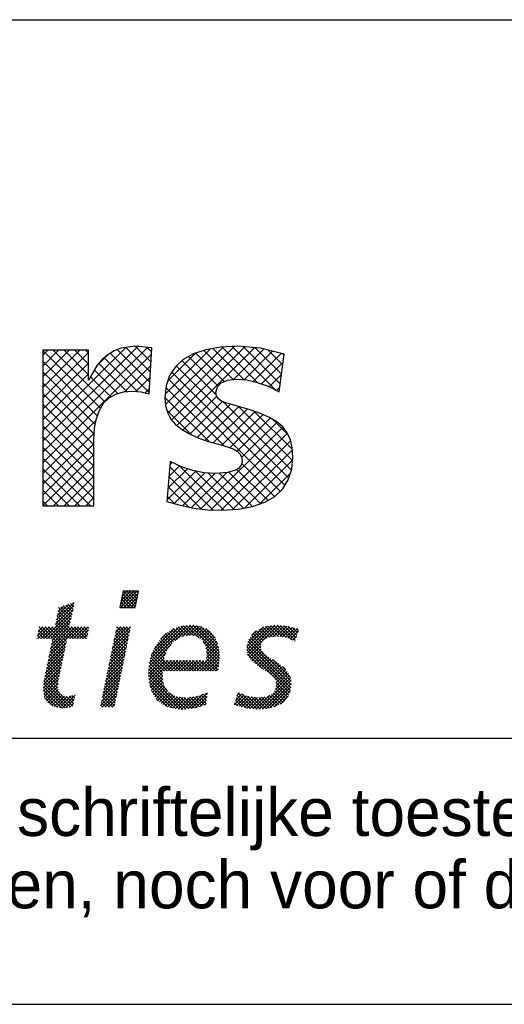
# Model space of a CAD drawing. Extents: x -866131 to -691536, y 173952 to 258052.
# Tile 122 of 160: x -704540 to -702719, y 173952 to 177652. Entities that reach past the tile are written whole.
import ezdxf

# ---------------------------------------------------------------- set-up
doc = ezdxf.new("R2010")
doc.units = 0
doc.header["$LTSCALE"] = 100
doc.layers.get('0').update_dxf_attribs({"linetype": 'CONTINUOUS'})
for name, color, linetype in [('00KAD025', 2, 'CONTINUOUS'), ('00KAD070', 5, 'CONTINUOUS'), ('7', 7, 'CONTINUOUS'), ('BL$4----', 7, 'CONTINUOUS')]:
    doc.layers.add(name, color=color, linetype=linetype)
doc.styles.add('BURO-018', font='BUROFONT.shx', dxfattribs={"height": 180})
doc.styles.add('BURO-025', font='BUROFONT.shx', dxfattribs={"height": 250})
doc.styles.add('BURO-035', font='BUROFONT.shx', dxfattribs={"height": 350})
doc.styles.add('BURO-050', font='BUROFONT.shx', dxfattribs={"height": 500})

# ---------------------------------------------------------------- blocks, each defined once
blk = doc.blocks.new('*X0')
at = {"color": 0}
for p, q in [((71.64, -45.1), (73.47, -43.27)), ((71.66, -45.53), (73.92, -43.27)), ((71.76, -44.54), (73.02, -43.27)), ((71.87, -43.98), (72.57, -43.27)), ((71.98, -43.41), (72.12, -43.27)), ((73.79, -45.05), (72.01, -43.27)), ((72.11, -45.53), (74.09, -43.55)), ((73.86, -44.68), (72.46, -43.27)), ((73.94, -44.3), (72.91, -43.27)), ((74.01, -43.93), (73.36, -43.27)), ((74.09, -43.56), (73.81, -43.27)), ((62.76, -47.25), (65.17, -44.84)), ((65.25, -45.04), (65.08, -44.87)), ((72.47, -45.53), (71.71, -44.77)), ((72.92, -45.53), (71.78, -44.39)), ((73.37, -45.53), (71.86, -44.02)), ((73.71, -45.42), (71.94, -43.65)), ((72.56, -45.53), (73.98, -44.11)), ((73.01, -45.53), (73.86, -44.68)), ((61.1, -49.8), (65.07, -45.84)), ((62.64, -47.82), (65.2, -45.26)), ((62.87, -46.69), (64.5, -45.06)), ((64.59, -47.98), (62.95, -46.33)), ((62.99, -46.12), (63.83, -45.28)), ((64.67, -47.61), (63.02, -45.96)), ((64.76, -47.24), (63.1, -45.59)), ((63.11, -45.55), (63.17, -45.49)), ((64.84, -46.88), (63.38, -45.42)), ((64.92, -46.51), (63.72, -45.31)), ((65, -46.14), (64.06, -45.2)), ((65.08, -45.78), (64.4, -45.09)), ((65.17, -45.41), (64.74, -44.98)), ((71.58, -45.53), (71.56, -45.52)), ((72.03, -45.53), (71.63, -45.14)), ((73.45, -45.53), (73.75, -45.24)), ((61.55, -49.8), (64.94, -46.41)), ((62, -49.8), (64.81, -46.99)), ((62.2, -50.05), (64.68, -47.57)), ((65.07, -49.8), (62.72, -47.45)), ((65.52, -49.8), (62.79, -47.08)), ((65.97, -49.8), (62.87, -46.71)), ((60.15, -49.41), (61.36, -48.2)), ((60.21, -49.8), (61.81, -48.2)), ((61.03, -49.8), (60.23, -49.01)), ((60.27, -48.84), (60.91, -48.2)), ((61.48, -49.8), (60.31, -48.64)), ((60.38, -48.28), (60.46, -48.2)), ((61.93, -49.8), (60.39, -48.26)), ((60.65, -49.8), (62.26, -48.2)), ((63.93, -51.36), (60.77, -48.2)), ((64.01, -50.99), (61.22, -48.2)), ((64.09, -50.62), (61.67, -48.2)), ((61.74, -52.31), (65.85, -48.2)), ((61.85, -51.75), (65.4, -48.2)), ((61.97, -51.18), (64.95, -48.2)), ((62.09, -50.62), (64.55, -48.15)), ((64.17, -50.25), (62.12, -48.2)), ((64.25, -49.88), (62.56, -48.19)), ((64.62, -49.8), (62.64, -47.82)), ((64.7, -49.8), (66.3, -48.2)), ((66.42, -49.8), (64.82, -48.2)), ((65.14, -49.8), (66.75, -48.2)), ((66.87, -49.8), (65.26, -48.2)), ((65.59, -49.8), (67.19, -48.2)), ((67.04, -49.53), (65.71, -48.2)), ((66.04, -49.8), (67.22, -48.62)), ((67.11, -49.15), (66.16, -48.2)), ((67.19, -48.78), (66.61, -48.2)), ((67.27, -48.41), (67.06, -48.2)), ((70.51, -51.17), (72.94, -48.74)), ((70.63, -50.61), (73.03, -48.2)), ((70.74, -50.04), (72.58, -48.2)), ((70.86, -49.48), (72.13, -48.2)), ((72.57, -50.57), (70.97, -48.96)), ((70.98, -48.91), (71.68, -48.2)), ((72.65, -50.2), (71.04, -48.59)), ((71.09, -48.34), (71.24, -48.2)), ((72.72, -49.82), (71.12, -48.22)), ((72.8, -49.45), (71.55, -48.2)), ((72.88, -49.08), (72, -48.2)), ((72.95, -48.7), (72.45, -48.2)), ((73.03, -48.33), (72.9, -48.2)), ((75.62, -53.24), (80.87, -48)), ((75.77, -52.64), (80.37, -48.05)), ((75.95, -52.02), (79.78, -48.18)), ((76.29, -51.22), (79.09, -48.43)), ((79.26, -50.07), (78.16, -48.97)), ((79.53, -49.89), (78.44, -48.8)), ((79.79, -49.71), (78.71, -48.63)), ((80.09, -49.55), (79, -48.46)), ((79.21, -50.11), (81.37, -47.95)), ((80.46, -49.48), (79.33, -48.35)), ((80.84, -49.41), (79.66, -48.23)), ((81.24, -49.36), (79.99, -48.11)), ((80.24, -49.53), (81.78, -47.98)), ((81.78, -49.45), (80.38, -48.05)), ((82.54, -49.76), (80.78, -48.01)), ((80.8, -49.42), (82.2, -48.02)), ((85.34, -52.11), (81.19, -47.97)), ((81.29, -49.37), (82.56, -48.11)), ((85.3, -51.62), (81.65, -47.97)), ((81.68, -49.43), (82.91, -48.21)), ((82.06, -49.5), (83.23, -48.33)), ((85.23, -51.1), (82.14, -48.01)), ((82.37, -49.64), (83.53, -48.48)), ((82.63, -49.83), (83.82, -48.64)), ((85.09, -50.52), (82.73, -48.16)), ((82.9, -50.01), (84.05, -48.86)), ((84.76, -49.73), (83.47, -48.45)), ((89.12, -51.42), (92.5, -48.04)), ((89.15, -50.94), (91.98, -48.11)), ((89.2, -51.79), (93.02, -47.97)), ((89.27, -50.37), (91.42, -48.22)), ((89.28, -52.16), (93.47, -47.97)), ((89.79, -49.41), (90.43, -48.77)), ((91.41, -50.1), (90.2, -48.89)), ((91.63, -49.88), (90.49, -48.73)), ((91.96, -49.75), (90.78, -48.57)), ((92.28, -49.62), (91.07, -48.41)), ((92.67, -49.57), (91.36, -48.25)), ((93.08, -49.53), (91.7, -48.15)), ((93.53, -49.52), (92.1, -48.1)), ((92.26, -49.63), (93.87, -48.01)), ((94.05, -49.6), (92.5, -48.04)), ((92.78, -49.56), (94.28, -48.05)), ((94.58, -49.68), (92.89, -47.99)), ((93.28, -49.51), (94.69, -48.09)), ((95.35, -50), (93.31, -47.96)), ((93.69, -49.55), (95.05, -48.18)), ((95.84, -50.04), (93.81, -48.01)), ((94.08, -49.6), (95.41, -48.28)), ((95.96, -49.71), (94.31, -48.06)), ((94.47, -49.66), (95.76, -48.37)), ((94.81, -49.77), (96.11, -48.47)), ((96.07, -49.37), (94.82, -48.12)), ((95.13, -49.91), (96.28, -48.75)), ((96.18, -49.04), (95.43, -48.28)), ((96.3, -48.7), (96.04, -48.45)), ((60.13, -49.8), (60.08, -49.75)), ((60.58, -49.8), (60.16, -49.38)), ((61.62, -52.88), (64.15, -50.35)), ((63.86, -51.73), (62.2, -50.07)), ((66.49, -49.8), (67.11, -49.19)), ((66.94, -49.8), (66.99, -49.75)), ((70.28, -52.3), (72.72, -49.87)), ((70.4, -51.74), (72.83, -49.3)), ((72.34, -51.69), (70.74, -50.08)), ((72.42, -51.32), (70.81, -49.71)), ((72.5, -50.94), (70.89, -49.34)), ((78.04, -51.55), (76.84, -50.35)), ((78.2, -51.26), (77.02, -50.08)), ((77.18, -49.89), (77.99, -49.08)), ((78.4, -51.01), (77.23, -49.84)), ((78.59, -50.75), (77.45, -49.61)), ((78.79, -50.5), (77.67, -49.38)), ((78.99, -50.26), (77.89, -49.16)), ((83.08, -50.28), (84.29, -49.07)), ((85.33, -52.55), (83.11, -50.33)), ((83.24, -50.57), (84.48, -49.33)), ((83.39, -50.86), (84.66, -49.59)), ((83.47, -51.24), (84.82, -49.88)), ((83.53, -51.63), (84.96, -50.19)), ((95.27, -56.21), (89.3, -50.24)), ((95.25, -55.73), (89.4, -49.89)), ((91.07, -51.11), (89.6, -49.64)), ((91.09, -50.68), (89.8, -49.39)), ((91.18, -50.32), (90, -49.14)), ((95.44, -50.04), (96.05, -49.43)), ((95.76, -50.17), (95.82, -50.11)), ((61.39, -54.01), (63.91, -51.49)), ((61.5, -53.44), (64.03, -50.92)), ((63.54, -53.22), (61.89, -51.56)), ((63.62, -52.85), (61.97, -51.19)), ((63.7, -52.47), (62.04, -50.82)), ((63.78, -52.1), (62.12, -50.45)), ((69.93, -54), (72.37, -51.56)), ((70.05, -53.43), (72.49, -50.99)), ((70.16, -52.87), (72.6, -50.43)), ((72.04, -53.18), (70.43, -51.57)), ((72.12, -52.81), (70.51, -51.2)), ((72.19, -52.44), (70.58, -50.83)), ((72.27, -52.06), (70.66, -50.45)), ((75.56, -53.75), (78.68, -50.64)), ((79, -54.3), (76.18, -51.49)), ((77.67, -52.53), (76.32, -51.17)), ((77.8, -52.2), (76.48, -50.88)), ((77.92, -51.88), (76.66, -50.61)), ((82.2, -54.3), (85.26, -51.24)), ((82.65, -54.3), (85.3, -51.65)), ((85.29, -52.96), (83.45, -51.12)), ((85.24, -53.36), (83.53, -51.65)), ((83.56, -52.49), (85.17, -50.88)), ((83.58, -52.02), (85.09, -50.51)), ((95.07, -57.35), (89.12, -51.4)), ((95.17, -57), (89.14, -50.97)), ((95.23, -56.62), (89.22, -50.61)), ((89.46, -52.43), (91.05, -50.84)), ((89.63, -52.7), (91.11, -51.22)), ((89.84, -52.95), (91.24, -51.55)), ((61.15, -55.14), (63.67, -52.63)), ((61.27, -54.57), (63.79, -52.06)), ((63.23, -54.7), (61.58, -53.05)), ((63.31, -54.33), (61.66, -52.68)), ((63.39, -53.96), (61.74, -52.31)), ((63.47, -53.59), (61.81, -51.94)), ((69.7, -55.13), (72.14, -52.68)), ((69.82, -54.56), (72.26, -52.12)), ((71.74, -54.68), (70.12, -53.06)), ((71.81, -54.3), (70.2, -52.69)), ((71.89, -53.93), (70.28, -52.32)), ((71.97, -53.56), (70.35, -51.94)), ((75.5, -54.72), (77.67, -52.55)), ((75.53, -54.24), (77.94, -51.82)), ((75.53, -55.13), (77.81, -52.85)), ((75.57, -55.54), (78.26, -52.86)), ((75.63, -55.94), (78.7, -52.86)), ((77.44, -54.54), (75.73, -52.83)), ((77.65, -54.3), (75.82, -52.47)), ((78.1, -54.3), (75.91, -52.11)), ((78.55, -54.3), (76.05, -51.8)), ((77.71, -54.3), (79.15, -52.86)), ((79.45, -54.3), (78, -52.85)), ((78.16, -54.3), (79.6, -52.86)), ((79.89, -54.3), (78.45, -52.86)), ((78.61, -54.3), (80.04, -52.86)), ((80.34, -54.3), (78.9, -52.86)), ((79.06, -54.3), (80.49, -52.86)), ((80.79, -54.3), (79.35, -52.86)), ((79.5, -54.3), (80.94, -52.87)), ((81.24, -54.3), (79.8, -52.86)), ((79.95, -54.3), (81.39, -52.87)), ((81.69, -54.3), (80.25, -52.86)), ((80.4, -54.3), (81.83, -52.87)), ((82.14, -54.3), (80.7, -52.87)), ((80.85, -54.3), (82.28, -52.87)), ((82.59, -54.3), (81.16, -52.87)), ((81.3, -54.3), (82.73, -52.87)), ((83.04, -54.3), (81.61, -52.87)), ((81.75, -54.3), (83.17, -52.88)), ((83.49, -54.3), (82.06, -52.87)), ((83.94, -54.3), (82.51, -52.87)), ((84.38, -54.3), (82.96, -52.88)), ((83.1, -54.3), (85.33, -52.07)), ((84.83, -54.3), (83.41, -52.88)), ((83.55, -54.3), (85.33, -52.52)), ((85.16, -54.18), (83.55, -52.57)), ((85.2, -53.77), (83.59, -52.16)), ((83.99, -54.3), (85.28, -53.02)), ((91.3, -54.03), (89.23, -51.96)), ((90.09, -53.14), (91.44, -51.79)), ((90.34, -53.34), (91.65, -52.03)), ((90.6, -53.53), (91.9, -52.23)), ((90.86, -53.72), (92.18, -52.41)), ((91.12, -53.91), (92.45, -52.58)), ((91.39, -54.09), (92.72, -52.76)), ((91.66, -54.27), (93, -52.93)), ((91.94, -54.43), (93.27, -53.1)), ((95.17, -55.21), (92.71, -52.74)), ((60.95, -56.69), (63.31, -54.33)), ((61, -56.19), (63.43, -53.76)), ((61.05, -55.69), (63.55, -53.19)), ((63.03, -55.84), (61.35, -54.17)), ((63.08, -55.45), (61.43, -53.8)), ((63.15, -55.07), (61.51, -53.43)), ((69.35, -56.82), (71.8, -54.37)), ((69.47, -56.26), (71.91, -53.81)), ((69.58, -55.69), (72.03, -53.25)), ((71.51, -55.8), (69.89, -54.18)), ((71.59, -55.42), (69.97, -53.81)), ((71.66, -55.05), (70.05, -53.43)), ((78.15, -57.04), (75.51, -54.41)), ((77.6, -56.05), (75.54, -53.99)), ((77.52, -55.52), (75.58, -53.58)), ((77.44, -54.99), (75.64, -53.19)), ((84.44, -54.3), (85.23, -53.52)), ((84.89, -54.3), (85.18, -54.02)), ((92.23, -54.6), (93.55, -53.28)), ((92.47, -54.81), (93.8, -53.47)), ((92.71, -55.01), (94.06, -53.67)), ((92.91, -55.26), (94.31, -53.86)), ((93.1, -55.53), (94.51, -54.11)), ((93.19, -55.88), (94.72, -54.36)), ((94.49, -54.08), (94.15, -53.73)), ((60.98, -57.11), (63.19, -54.9)), ((61.04, -57.5), (63.08, -55.46)), ((64.71, -59.32), (61.05, -55.66)), ((63.29, -57.45), (61.12, -55.29)), ((62.97, -56.69), (61.2, -54.91)), ((62.98, -56.24), (61.28, -54.54)), ((69.12, -57.95), (71.57, -55.5)), ((69.23, -57.39), (71.68, -54.94)), ((71.21, -57.29), (69.59, -55.67)), ((71.28, -56.91), (69.66, -55.3)), ((71.36, -56.54), (69.74, -54.92)), ((71.43, -56.17), (69.82, -54.55)), ((80.28, -59.63), (75.51, -54.86)), ((79.8, -59.6), (75.55, -55.35)), ((79.31, -59.55), (75.61, -55.85)), ((75.71, -56.3), (77.44, -54.57)), ((75.79, -56.66), (77.45, -55.01)), ((75.91, -56.99), (77.5, -55.4)), ((76.06, -57.3), (77.56, -55.79)), ((90.81, -59.61), (95.18, -55.24)), ((91.3, -59.57), (95.23, -55.63)), ((93.09, -56.88), (95.04, -54.93)), ((93.22, -56.3), (94.9, -54.62)), ((63.46, -59.42), (60.94, -56.9)), ((63.92, -59.43), (60.97, -56.48)), ((64.32, -59.38), (61.01, -56.07)), ((61.1, -57.89), (63.01, -55.98)), ((61.25, -58.19), (62.94, -56.5)), ((61.42, -58.46), (63.01, -56.88)), ((61.6, -58.73), (63.13, -57.21)), ((68.89, -59.08), (71.34, -56.63)), ((69, -58.52), (71.46, -56.06)), ((69.09, -59.33), (71.23, -57.19)), ((70.9, -58.78), (69.28, -57.16)), ((70.98, -58.41), (69.36, -56.79)), ((71.06, -58.03), (69.43, -56.41)), ((71.13, -57.66), (69.51, -56.04)), ((78.74, -59.43), (75.74, -56.43)), ((78.09, -59.23), (75.97, -57.11)), ((76.2, -57.61), (77.62, -56.19)), ((76.38, -57.88), (77.78, -56.47)), ((76.57, -58.14), (77.96, -56.75)), ((76.77, -58.39), (78.13, -57.02)), ((91.78, -59.54), (95.28, -56.03)), ((92.33, -59.43), (95.24, -56.52)), ((92.95, -59.27), (95.15, -57.07)), ((94.37, -58.45), (92.98, -57.06)), ((94.59, -58.22), (93.12, -56.75)), ((94.77, -57.95), (93.2, -56.38)), ((94.94, -57.67), (93.21, -55.94)), ((62.94, -59.34), (61.03, -57.43)), ((62.32, -59.17), (61.11, -57.96)), ((61.86, -58.92), (63.31, -57.48)), ((62.15, -59.08), (63.57, -57.67)), ((62.44, -59.24), (63.89, -57.79)), ((62.81, -59.33), (64.28, -57.85)), ((63.2, -59.38), (64.82, -57.76)), ((65.04, -59.2), (63.38, -57.54)), ((63.59, -59.44), (65.37, -57.66)), ((64.07, -59.41), (65.25, -58.23)), ((65.12, -58.83), (64.13, -57.84)), ((65.2, -58.46), (64.54, -57.81)), ((65.28, -58.09), (64.92, -57.74)), ((65.36, -57.73), (65.28, -57.65)), ((70.11, -59.33), (69.05, -58.28)), ((70.56, -59.33), (69.13, -57.9)), ((70.83, -59.15), (69.21, -57.53)), ((69.53, -59.33), (71.11, -57.75)), ((69.98, -59.33), (71, -58.32)), ((76.91, -58.5), (76.62, -58.21)), ((77.02, -58.59), (78.34, -57.27)), ((77.26, -58.79), (78.62, -57.44)), ((77.54, -58.96), (78.9, -57.6)), ((77.84, -59.11), (79.18, -57.77)), ((78.14, -59.26), (79.53, -57.87)), ((80.69, -59.59), (78.42, -57.32)), ((78.49, -59.36), (79.92, -57.93)), ((78.84, -59.46), (80.31, -57.98)), ((79.2, -59.54), (80.71, -58.03)), ((81.09, -59.54), (79.4, -57.85)), ((79.61, -59.58), (81.23, -57.96)), ((81.5, -59.5), (79.93, -57.93)), ((80.02, -59.62), (81.75, -57.89)), ((81.9, -59.44), (80.45, -58)), ((80.48, -59.61), (82.29, -57.8)), ((82.25, -59.35), (80.91, -58.01)), ((80.99, -59.55), (83.02, -57.52)), ((82.6, -59.25), (81.3, -57.95)), ((81.49, -59.5), (83.67, -57.32)), ((82.95, -59.15), (81.7, -57.9)), ((82.03, -59.41), (83.62, -57.82)), ((83.3, -59.06), (82.09, -57.85)), ((83.52, -58.82), (82.44, -57.74)), ((82.65, -59.24), (83.57, -58.32)), ((83.56, -58.41), (82.76, -57.62)), ((83.6, -58.01), (83.09, -57.5)), ((83.64, -57.6), (83.42, -57.37)), ((87.39, -58.99), (88.76, -57.62)), ((87.54, -58.39), (88.45, -57.48)), ((88.48, -59.29), (87.55, -58.36)), ((89.08, -59.44), (87.65, -58.02)), ((87.74, -57.74), (88.13, -57.35)), ((87.74, -59.08), (89.08, -57.75)), ((89.58, -59.49), (87.76, -57.68)), ((90.08, -59.54), (87.87, -57.33)), ((88.09, -59.18), (89.44, -57.84)), ((88.44, -59.28), (89.83, -57.89)), ((90.58, -59.59), (88.48, -57.5)), ((88.79, -59.38), (90.23, -57.95)), ((89.17, -59.45), (90.62, -58)), ((91.02, -59.59), (89.24, -57.81)), ((89.58, -59.49), (91.11, -57.96)), ((91.44, -59.56), (89.76, -57.88)), ((89.99, -59.53), (91.62, -57.9)), ((91.85, -59.53), (90.28, -57.96)), ((90.39, -59.58), (92.32, -57.65)), ((92.23, -59.45), (90.78, -58)), ((92.61, -59.38), (91.18, -57.95)), ((92.95, -59.27), (91.58, -57.91)), ((93.27, -59.14), (91.95, -57.82)), ((93.58, -59.01), (92.25, -57.68)), ((93.86, -58.84), (92.56, -57.54)), ((94.14, -58.67), (92.78, -57.31)), ((93.77, -58.9), (94.86, -57.8)), ((64.59, -59.34), (65.13, -58.8)), ((69.21, -59.33), (68.9, -59.02)), ((69.66, -59.33), (68.98, -58.65)), ((70.43, -59.33), (70.88, -58.88)), ((83.27, -59.06), (83.52, -58.82)), ((87.85, -59.11), (87.44, -58.71))]:
    blk.add_line(p, q, dxfattribs=at)
blk = doc.blocks.new('KUIJPERSKLEUR')
at = {"color": 1}
blk.add_line((-185, 37), (-10, 37), dxfattribs=at)
at = {"color": 170}
for p, q in [((-129.174, 21.156), (-125.606, 24.725)), ((-129.174, 20.752), (-125.241, 24.685)), ((-129.174, 21.56), (-126.053, 24.681)), ((-129.174, 23.177), (-127.775, 24.576)), ((-129.174, 23.581), (-128.179, 24.576)), ((-129.174, 23.985), (-128.583, 24.576)), ((-129.174, 24.389), (-128.987, 24.576)), ((-127.004, 22.399), (-129.174, 24.569)), ((-129.174, 22.772), (-127.452, 24.494)), ((-129.174, 20.348), (-125.089, 24.433)), ((-126.837, 22.636), (-128.777, 24.576)), ((-127.452, 23.655), (-128.372, 24.576)), ((-127.452, 24.06), (-127.968, 24.576)), ((-127.452, 24.464), (-127.564, 24.576)), ((-125.176, 22.996), (-126.643, 24.463)), ((-125.153, 23.377), (-126.377, 24.601)), ((-125.13, 23.758), (-126.053, 24.681)), ((-125.107, 24.139), (-125.699, 24.731)), ((-125.084, 24.52), (-125.25, 24.686)), ((-124.568, 22.934), (-122.875, 24.626)), ((-124.562, 22.536), (-122.397, 24.7)), ((-124.477, 22.216), (-121.967, 24.726)), ((-124.471, 23.435), (-123.437, 24.469)), ((-124.332, 21.957), (-121.581, 24.708)), ((-124.137, 21.748), (-121.211, 24.674)), ((-122.352, 23.405), (-123.421, 24.474)), ((-122.019, 23.476), (-123.116, 24.573)), ((-121.609, 23.47), (-122.782, 24.643)), ((-121.102, 23.367), (-122.433, 24.698)), ((-120.409, 23.078), (-122.052, 24.721)), ((-122.003, 23.477), (-120.86, 24.621)), ((-120.247, 23.32), (-121.64, 24.713)), ((-121.607, 23.47), (-120.536, 24.541)), ((-121.266, 23.407), (-120.212, 24.46)), ((-120.199, 23.677), (-121.195, 24.673)), ((-120.152, 24.033), (-120.7, 24.581)), ((-120.104, 24.389), (-120.162, 24.448)), ((-127.123, 22.114), (-129.174, 24.165)), ((-129.174, 22.368), (-127.452, 24.09)), ((-127.118, 24.02), (-126.732, 24.406)), ((-126.015, 23.027), (-127.068, 24.079)), ((-125.613, 23.029), (-126.872, 24.288)), ((-122.645, 22.889), (-123.942, 24.187)), ((-122.584, 23.232), (-123.694, 24.342)), ((-120.954, 23.315), (-120.138, 24.13)), ((-127.198, 21.785), (-129.174, 23.761)), ((-129.174, 21.964), (-127.452, 23.686)), ((-126.349, 22.956), (-127.229, 23.836)), ((-126.097, 23.02), (-125.115, 24.003)), ((-120.072, 19.508), (-124.323, 23.76)), ((-119.928, 19.769), (-124.154, 23.994)), ((-127.237, 21.419), (-129.174, 23.357)), ((-126.62, 22.823), (-127.378, 23.582)), ((-125.68, 23.034), (-125.141, 23.572)), ((-120.25, 19.283), (-124.454, 23.486)), ((-120.661, 23.204), (-120.201, 23.663)), ((-127.249, 21.028), (-129.174, 22.953)), ((-125.331, 22.979), (-125.167, 23.142)), ((-122.362, 20.99), (-124.54, 23.168)), ((-120.391, 23.069), (-120.264, 23.196)), ((-122.911, 21.135), (-124.582, 22.806)), ((-123.905, 21.576), (-122.632, 22.849)), ((-123.649, 21.428), (-122.421, 22.656)), ((-119.829, 20.073), (-122.405, 22.649)), ((-127.249, 20.624), (-129.174, 22.549)), ((-123.572, 21.392), (-124.512, 22.332)), ((-123.374, 21.299), (-122.121, 22.552)), ((-123.08, 21.188), (-121.809, 22.46)), ((-122.766, 21.099), (-121.494, 22.37)), ((-122.443, 21.017), (-121.188, 22.273)), ((-119.784, 20.432), (-121.812, 22.46)), ((-119.792, 20.845), (-121.237, 22.289)), ((-127.249, 20.219), (-129.174, 22.145)), ((-129.174, 19.944), (-127.169, 21.949)), ((-122.143, 20.913), (-120.894, 22.163)), ((-121.867, 20.785), (-120.619, 22.033)), ((-121.7, 20.548), (-120.368, 21.88)), ((-119.958, 21.415), (-120.511, 21.968)), ((-127.249, 19.815), (-129.174, 21.741)), ((-129.174, 19.54), (-127.233, 21.481)), ((-123.228, 18.616), (-120.15, 21.694)), ((-122.86, 18.58), (-119.979, 21.461)), ((-127.249, 19.411), (-129.174, 21.336)), ((-122.47, 18.565), (-119.859, 21.176)), ((-129.174, 19.135), (-127.249, 21.061)), ((-127.249, 19.007), (-129.174, 20.932)), ((-122.041, 18.59), (-119.792, 20.84)), ((-129.174, 18.731), (-127.249, 20.656)), ((-127.374, 18.728), (-129.174, 20.528)), ((-124.39, 20.283), (-124.312, 20.36)), ((-121.574, 18.653), (-119.783, 20.445)), ((-127.778, 18.728), (-129.174, 20.124)), ((-128.773, 18.728), (-127.249, 20.252)), ((-124.499, 18.961), (-123.425, 20.036)), ((-124.463, 19.402), (-123.738, 20.126)), ((-124.426, 19.842), (-124.034, 20.234)), ((-122.777, 18.577), (-124.397, 20.196)), ((-122.366, 18.569), (-124.029, 20.232)), ((-121.986, 18.594), (-123.429, 20.036)), ((-120.994, 18.814), (-122.176, 19.996)), ((-120.715, 18.939), (-121.876, 20.1)), ((-120.46, 19.088), (-121.695, 20.323)), ((-128.182, 18.728), (-129.174, 19.72)), ((-128.369, 18.728), (-127.249, 19.848)), ((-123.22, 18.615), (-124.428, 19.823)), ((-124.238, 18.818), (-123.085, 19.971)), ((-123.916, 18.736), (-122.704, 19.948)), ((-123.581, 18.667), (-122.272, 19.976)), ((-121.63, 18.642), (-122.952, 19.963)), ((-121.292, 18.708), (-122.54, 19.956)), ((-121.018, 18.806), (-119.867, 19.956)), ((-128.586, 18.728), (-129.174, 19.316)), ((-127.965, 18.728), (-127.249, 19.444)), ((-123.7, 18.691), (-124.459, 19.45)), ((-128.99, 18.728), (-129.174, 18.912)), ((-127.561, 18.728), (-127.249, 19.04)), ((-124.229, 18.815), (-124.49, 19.077))]:
    blk.add_line(p, q, dxfattribs=at)
at = {"layer": '7', "color": 170, "linetype": 'CONTINUOUS'}
for p, q in [((-129.174, 24.576), (-129.174, 18.728)), ((-127.452, 24.576), (-129.174, 24.576)), ((-127.452, 23.456), (-127.452, 24.576)), ((-126.489, 24.556), (-126.725, 24.412)), ((-126.241, 24.654), (-126.489, 24.556)), ((-125.684, 24.733), (-126.241, 24.654)), ((-125.075, 24.668), (-125.684, 24.733)), ((-125.18, 22.939), (-125.075, 24.668)), ((-123.51, 24.445), (-123.896, 24.229)), ((-123.045, 24.596), (-123.51, 24.445)), ((-122.495, 24.694), (-123.045, 24.596)), ((-121.859, 24.733), (-122.495, 24.694)), ((-120.995, 24.654), (-121.859, 24.733)), ((-120.098, 24.432), (-120.995, 24.654)), ((-120.288, 23.017), (-120.098, 24.432)), ((-126.935, 24.235), (-127.125, 24.013)), ((-126.725, 24.412), (-126.935, 24.235)), ((-123.896, 24.229), (-124.191, 23.96)), ((-127.125, 24.013), (-127.452, 23.456)), ((-124.191, 23.96), (-124.407, 23.633)), ((-124.407, 23.633), (-124.531, 23.247)), ((-122.613, 23.201), (-122.469, 23.358)), ((-122.469, 23.358), (-122.226, 23.456)), ((-122.226, 23.456), (-121.886, 23.489)), ((-121.886, 23.489), (-121.506, 23.463)), ((-121.506, 23.463), (-121.113, 23.371)), ((-121.113, 23.371), (-120.707, 23.227)), ((-126.431, 22.932), (-126.136, 23.017)), ((-126.136, 23.017), (-125.802, 23.044)), ((-125.802, 23.044), (-125.474, 23.017)), ((-125.474, 23.017), (-125.18, 22.939)), ((-124.531, 23.247), (-124.584, 22.795)), ((-122.665, 22.985), (-122.613, 23.201)), ((-122.639, 22.86), (-122.665, 22.985)), ((-120.707, 23.227), (-120.288, 23.017)), ((-127.046, 22.33), (-126.889, 22.585)), ((-126.889, 22.585), (-126.679, 22.788)), ((-126.679, 22.788), (-126.431, 22.932)), ((-124.584, 22.795), (-124.557, 22.487)), ((-122.573, 22.749), (-122.639, 22.86)), ((-122.456, 22.67), (-122.573, 22.749)), ((-122.298, 22.605), (-122.456, 22.67)), ((-121.905, 22.487), (-122.298, 22.605)), ((-127.157, 22.015), (-127.046, 22.33)), ((-124.557, 22.487), (-124.479, 22.218)), ((-124.479, 22.218), (-124.355, 21.983)), ((-121.375, 22.336), (-121.905, 22.487)), ((-120.989, 22.205), (-121.375, 22.336)), ((-120.655, 22.055), (-120.989, 22.205)), ((-127.223, 21.649), (-127.157, 22.015)), ((-124.355, 21.983), (-124.184, 21.786)), ((-120.373, 21.884), (-120.655, 22.055)), ((-120.15, 21.695), (-120.373, 21.884)), ((-127.249, 21.216), (-127.223, 21.649)), ((-124.184, 21.786), (-123.962, 21.61)), ((-123.962, 21.61), (-123.687, 21.446)), ((-119.987, 21.479), (-120.15, 21.695)), ((-119.869, 21.216), (-119.987, 21.479)), ((-127.249, 18.728), (-127.249, 21.216)), ((-123.687, 21.446), (-123.366, 21.295)), ((-123.366, 21.295), (-122.999, 21.157)), ((-122.999, 21.157), (-122.429, 21.013)), ((-119.797, 20.909), (-119.869, 21.216)), ((-122.429, 21.013), (-122.017, 20.869)), ((-122.017, 20.869), (-121.873, 20.791)), ((-121.873, 20.791), (-121.768, 20.686)), ((-119.771, 20.562), (-119.797, 20.909)), ((-124.381, 20.392), (-124.505, 18.892)), ((-123.962, 20.202), (-124.381, 20.392)), ((-121.768, 20.686), (-121.703, 20.568)), ((-121.703, 20.568), (-121.683, 20.424)), ((-121.683, 20.424), (-121.696, 20.313)), ((-119.817, 20.11), (-119.771, 20.562)), ((-123.536, 20.058), (-123.962, 20.202)), ((-123.104, 19.972), (-123.536, 20.058)), ((-121.925, 20.07), (-122.233, 19.979)), ((-121.814, 20.136), (-121.925, 20.07)), ((-121.742, 20.221), (-121.814, 20.136)), ((-121.696, 20.313), (-121.742, 20.221)), ((-119.947, 19.71), (-119.817, 20.11)), ((-122.665, 19.946), (-123.104, 19.972)), ((-122.233, 19.979), (-122.665, 19.946)), ((-120.157, 19.37), (-119.947, 19.71)), ((-120.458, 19.088), (-120.157, 19.37)), ((-124.505, 18.892), (-124.008, 18.754)), ((-121.29, 18.708), (-120.831, 18.872)), ((-120.831, 18.872), (-120.458, 19.088)), ((-129.174, 18.728), (-127.249, 18.728)), ((-124.008, 18.754), (-123.497, 18.649)), ((-123.497, 18.649), (-122.973, 18.584)), ((-122.973, 18.584), (-122.442, 18.564)), ((-122.442, 18.564), (-121.827, 18.604)), ((-121.827, 18.604), (-121.29, 18.708))]:
    blk.add_line(p, q, dxfattribs=at)
blk.add_lwpolyline([(-125.697, 14.908), (-125.573, 15.522), (-126.152, 15.522), (-126.276, 14.908), (-125.697, 14.908)], dxfattribs=at)
at = {"color": 170, "xscale": 0.271494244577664, "yscale": 0.271494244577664, "zscale": 0.271494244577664}
blk.add_blockref('*X0', (-145.703, 27.27), dxfattribs=at)
at = {"color": 1, "style": 'BURO-018'}
for s, p in [('Deze tekening blijft eigendom en mag zonder onze schriftelijke toestemming niet', (-185, 6.326)), ('gekopieerd of aan derden ter inzage worden gegeven, noch voor of door derden worden gebruikt', (-185, 3.607))]:
    blk.add_text(s, height=1.8, dxfattribs=at).set_placement(p)
at = {"color": 150, "style": 'BURO-025'}
for tag, p in [('TKSCHAAL', (-167, 67)), ('TKBLADNR', (-124, 67)), ('TKDATCREAT', (-81, 67)), ('TKDATA', (-30, 67)), ('TKINIT', (-30, 58)), ('PRPRLEID', (-30, 49)), ('PRGRLEID', (-30, 40))]:
    blk.add_attdef(tag, p, '', height=2.5, dxfattribs=at)
at = {"color": 3, "style": 'BURO-035'}
for tag, p in [('PROMSCHR', (-177, 55)), ('TK1OMSCHR', (-177, 42))]:
    blk.add_attdef(tag, p, '', height=3.5, dxfattribs=at)
at = {"color": 1, "style": 'BURO-025'}
blk.add_attdef('TKFILE', (-4, 40), '', height=2.5, rotation=90, dxfattribs=at)
blk.add_attdef('PRNAAM', (-30, 31.5), '', height=2.5, dxfattribs=at)
at = {"color": 4, "style": 'BURO-050'}
blk.add_attdef('TKTEKNR', (-48, 19), '', height=5, dxfattribs=at)

msp = doc.modelspace()

# ---------------------------------------------------------------- linework, layer by layer
at = {"layer": '00KAD025', "linetype": 'CONTINUOUS'}
msp.add_line((-866131.149, 173951.691), (-691536.071, 173951.691), dxfattribs=at)
at = {"layer": '00KAD070', "linetype": 'CONTINUOUS'}
msp.add_line((-865131.149, 174951.691), (-692536.071, 174951.691), dxfattribs=at)

# ---------------------------------------------------------------- block references
at = {"layer": 'BL$4----', "xscale": 100, "yscale": 100, "zscale": 100}
msp.add_blockref('KUIJPERSKLEUR', (-691536.071, 173951.691), dxfattribs=at)

doc.saveas('drawing.dxf')
